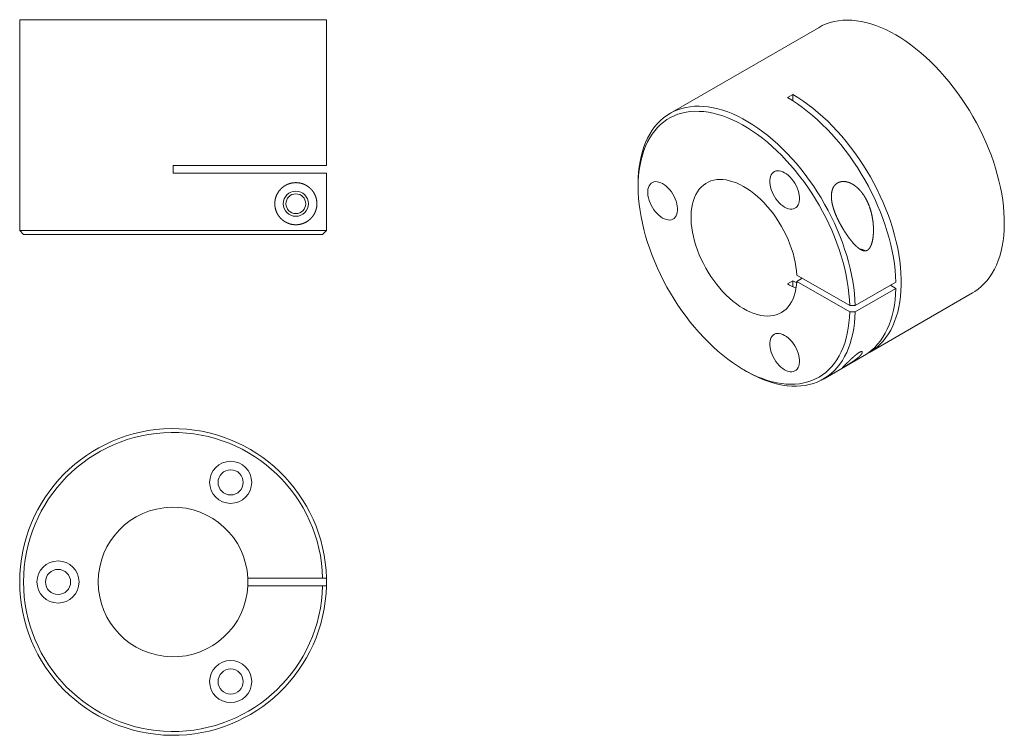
# Model space of a CAD drawing. Header units: inches. Extents: x 1.98 to 10, y 1.79 to 7.62.
import ezdxf

# ---------------------------------------------------------------- set-up
doc = ezdxf.new("R2010")
doc.units = ezdxf.units.IN
doc.header["$MEASUREMENT"] = 0

msp = doc.modelspace()

# ---------------------------------------------------------------- linework, layer by layer
at = {"color": 7, "linetype": 'Continuous', "lineweight": 15}
for p, q in [((1.9807, 7.6208), (1.9807, 5.9021)), ((3.2307, 7.6208), (1.9807, 7.6208)), ((4.4807, 7.6208), (3.2307, 7.6208)), ((4.4807, 6.4333), (4.4807, 7.6208)), ((8.4942, 7.5584), (7.2788, 6.8568)), ((8.2794, 7.0118), (8.2352, 6.9863)), ((8.2794, 7.0118), (8.2794, 6.9595)), ((3.2307, 6.4333), (4.4807, 6.4333)), ((3.2307, 6.4333), (3.2307, 6.3708)), ((4.4803, 6.3708), (3.2307, 6.3708)), ((4.4803, 5.9021), (4.4803, 6.3708)), ((7.0199, 6.2845), (7.0199, 6.259)), ((1.9807, 5.9021), (2.012, 5.8708)), ((1.9807, 5.9021), (4.4803, 5.9021)), ((2.012, 5.8708), (4.4491, 5.8708)), ((4.4803, 5.9021), (4.4491, 5.8708)), ((8.7432, 5.2897), (8.3125, 5.5384)), ((8.2794, 5.493), (8.2352, 5.4675)), ((8.2794, 5.493), (8.2794, 5.4446)), ((8.3567, 5.5128), (8.3125, 5.4873)), ((8.3125, 5.4873), (8.7432, 5.2387)), ((8.7874, 5.2897), (9.1188, 5.481)), ((9.1188, 5.43), (9.0746, 5.4555)), ((9.1188, 5.43), (8.7874, 5.2387)), ((8.9044, 4.9086), (9.7441, 5.3933)), ((8.7874, 5.2897), (8.7432, 5.2897)), ((8.7874, 5.2387), (8.7432, 5.2387)), ((8.5287, 4.6917), (8.8602, 4.8831)), ((7.8815, 4.7664), (7.9036, 4.7537)), ((4.4491, 3.0685), (3.8399, 3.0685)), ((4.4803, 3.0685), (4.4491, 3.0685)), ((3.8399, 3.006), (4.4491, 3.006)), ((4.4803, 3.006), (4.4491, 3.006))]:
    msp.add_line(p, q, dxfattribs=at)
at = {"color": 7, "linetype": 'Continuous', "lineweight": 15, "flags": 128}
for points in [[(9.1191, 7.4966), (9.078, 7.5192), (9.037, 7.5396), (8.9961, 7.5576), (8.9555, 7.5734), (8.9153, 7.5867), (8.8755, 7.5977), (8.8362, 7.6062), (8.7976, 7.6122), (8.7596, 7.6158), (8.7224, 7.617), (8.6861, 7.6157), (8.6507, 7.6119), (8.6164, 7.6056), (8.5831, 7.5969), (8.551, 7.5857), (8.5201, 7.5722), (8.4942, 7.5584)], [(9.7441, 5.3933), (9.762, 5.4043), (9.7896, 5.4237), (9.8156, 5.4454), (9.8402, 5.4693), (9.8632, 5.4954), (9.8846, 5.5236), (9.9043, 5.5539), (9.9224, 5.5862), (9.9386, 5.6204), (9.9532, 5.6565), (9.9659, 5.6943), (9.9768, 5.7339), (9.9858, 5.775), (9.9929, 5.8176), (9.9982, 5.8617), (10.0015, 5.9071), (10.0029, 5.9538), (10.0025, 6.0016), (10.0001, 6.0504), (9.9958, 6.1001), (9.9896, 6.1506), (9.9815, 6.2018), (9.9715, 6.2537), (9.9597, 6.306), (9.9461, 6.3587), (9.9307, 6.4116), (9.9136, 6.4647), (9.8947, 6.5178), (9.8741, 6.5708), (9.8519, 6.6236), (9.8281, 6.6761), (9.8028, 6.7281), (9.776, 6.7796), (9.7477, 6.8305), (9.7182, 6.8806), (9.6873, 6.9298), (9.6552, 6.978), (9.6219, 7.0251), (9.5875, 7.0711), (9.5521, 7.1157), (9.5158, 7.159), (9.4786, 7.2008), (9.4407, 7.241), (9.402, 7.2795), (9.3628, 7.3164), (9.323, 7.3514), (9.2827, 7.3845), (9.2421, 7.4156), (9.2013, 7.4447), (9.1602, 7.4717), (9.1191, 7.4966)], [(9.1188, 5.481), (9.1168, 5.5299), (9.1129, 5.5798), (9.107, 5.6305), (9.0993, 5.682), (9.0896, 5.734), (9.078, 5.7866), (9.0647, 5.8396), (9.0494, 5.8928), (9.0324, 5.9462), (9.0137, 5.9997), (8.9932, 6.053), (8.9711, 6.1062), (8.9474, 6.1591), (8.9221, 6.2115), (8.8953, 6.2634), (8.867, 6.3147), (8.8374, 6.3652), (8.8064, 6.4148), (8.7742, 6.4634), (8.7408, 6.511), (8.7063, 6.5573), (8.6708, 6.6023), (8.6343, 6.646), (8.5969, 6.6881), (8.5588, 6.7287), (8.5199, 6.7676), (8.4804, 6.8047), (8.4404, 6.84), (8.3999, 6.8734), (8.359, 6.9048), (8.3179, 6.9341), (8.2766, 6.9613), (8.2352, 6.9863)], [(8.2794, 7.0118), (8.3209, 6.9868), (8.3622, 6.9595), (8.4034, 6.9302), (8.4442, 6.8988), (8.4848, 6.8654), (8.5248, 6.83), (8.5644, 6.7928), (8.6033, 6.7539), (8.6415, 6.7133), (8.6789, 6.6711), (8.7154, 6.6274), (8.7509, 6.5823), (8.7855, 6.5359), (8.8189, 6.4883), (8.8511, 6.4396), (8.8821, 6.3899), (8.9117, 6.3393), (8.94, 6.288), (8.9668, 6.2361), (8.9921, 6.1835), (9.0158, 6.1306), (9.0379, 6.0774), (9.0583, 6.0239), (9.0771, 5.9704), (9.094, 5.917), (9.1092, 5.8637), (9.1226, 5.8107), (9.1341, 5.7581), (9.1437, 5.706), (9.1514, 5.6545), (9.1573, 5.6038), (9.1611, 5.5539), (9.1631, 5.5049), (9.1631, 5.4571), (9.1611, 5.4104), (9.1573, 5.365), (9.1514, 5.321), (9.1437, 5.2784), (9.1341, 5.2374), (9.1226, 5.1981), (9.1092, 5.1605), (9.094, 5.1248), (9.0771, 5.0909), (9.0583, 5.059), (9.0379, 5.0292), (9.0158, 5.0015), (8.9921, 4.9759), (8.9668, 4.9526), (8.94, 4.9316), (8.9117, 4.9129), (8.8821, 4.8966), (8.8819, 4.8965)], [(7.0199, 6.2845), (7.0209, 6.3314), (7.0237, 6.3771), (7.0285, 6.4215), (7.0352, 6.4645), (7.0437, 6.506), (7.0541, 6.546), (7.0663, 6.5842), (7.0804, 6.6207), (7.0962, 6.6554), (7.1138, 6.6882), (7.1331, 6.7189), (7.1541, 6.7477), (7.1766, 6.7743), (7.2008, 6.7988), (7.2265, 6.8211), (7.2536, 6.841), (7.2822, 6.8587), (7.312, 6.8741), (7.3432, 6.887), (7.3756, 6.8976), (7.4091, 6.9057), (7.4437, 6.9114), (7.4793, 6.9146), (7.5158, 6.9153), (7.5532, 6.9136), (7.5913, 6.9094), (7.6301, 6.9028), (7.6694, 6.8937), (7.7093, 6.8822), (7.7496, 6.8683), (7.7903, 6.852), (7.8311, 6.8334), (7.8722, 6.8125), (7.9133, 6.7894), (7.9544, 6.7641), (7.9954, 6.7366), (8.0361, 6.707), (8.0766, 6.6755), (8.1167, 6.6419), (8.1564, 6.6065), (8.1955, 6.5693), (8.234, 6.5304), (8.2718, 6.4899), (8.3087, 6.4477), (8.3448, 6.4042), (8.38, 6.3593), (8.4141, 6.3131), (8.4471, 6.2657), (8.4789, 6.2173), (8.5095, 6.1679), (8.5388, 6.1177), (8.5667, 6.0667), (8.5932, 6.0151), (8.6181, 5.963), (8.6416, 5.9104), (8.6634, 5.8576), (8.6836, 5.8046), (8.7021, 5.7515), (8.7189, 5.6985), (8.7339, 5.6456), (8.7471, 5.5931), (8.7585, 5.5409), (8.7681, 5.4892), (8.7757, 5.4381), (8.7815, 5.3878), (8.7854, 5.3383), (8.7874, 5.2897)], [(8.7432, 5.2387), (8.7412, 5.1929), (8.7373, 5.1484), (8.7314, 5.1053), (8.7237, 5.0636), (8.7141, 5.0235), (8.7027, 4.985), (8.6894, 4.9483), (8.6743, 4.9134), (8.6575, 4.8803), (8.6389, 4.8492), (8.6186, 4.8202), (8.5967, 4.7933), (8.5732, 4.7685), (8.5482, 4.7459), (8.5217, 4.7256), (8.4937, 4.7076), (8.4644, 4.6919), (8.4338, 4.6787), (8.4019, 4.6678), (8.3689, 4.6594), (8.3349, 4.6534), (8.2998, 4.65), (8.2637, 4.6489), (8.2268, 4.6504), (8.1892, 4.6543), (8.1509, 4.6608), (8.1119, 4.6696), (8.0725, 4.6809), (8.0326, 4.6946), (7.9924, 4.7107), (7.9519, 4.7291), (7.9113, 4.7498), (7.8706, 4.7728), (7.83, 4.798), (7.7894, 4.8253), (7.7491, 4.8547), (7.7091, 4.8862), (7.6694, 4.9196), (7.6302, 4.9548), (7.5916, 4.9919), (7.5536, 5.0307), (7.5164, 5.0711), (7.48, 5.113), (7.4444, 5.1564), (7.4099, 5.2011), (7.3764, 5.2471), (7.344, 5.2942), (7.3128, 5.3424), (7.2829, 5.3915), (7.2543, 5.4415), (7.2271, 5.4921), (7.2014, 5.5433), (7.1772, 5.5951), (7.1545, 5.6472), (7.1335, 5.6995), (7.1142, 5.752), (7.0965, 5.8045), (7.0806, 5.857), (7.0665, 5.9092), (7.0542, 5.961), (7.0438, 6.0125), (7.0352, 6.0634), (7.0285, 6.1136), (7.0237, 6.163), (7.0209, 6.2115), (7.0199, 6.259), (7.0209, 6.3054), (7.0237, 6.3506), (7.0285, 6.3945), (7.0352, 6.437), (7.0438, 6.478), (7.0542, 6.5173), (7.0665, 6.555), (7.0806, 6.5909), (7.0965, 6.625), (7.1142, 6.6572), (7.1335, 6.6873), (7.1545, 6.7154), (7.1772, 6.7414), (7.2014, 6.7651), (7.2271, 6.7867), (7.2543, 6.8059), (7.2829, 6.8229), (7.3128, 6.8374), (7.344, 6.8496), (7.3764, 6.8594), (7.4099, 6.8667), (7.4444, 6.8715), (7.48, 6.8738), (7.5164, 6.8737), (7.5536, 6.8711), (7.5916, 6.8661), (7.6302, 6.8585), (7.6694, 6.8486), (7.7091, 6.8362), (7.7491, 6.8214), (7.7894, 6.8042), (7.83, 6.7847), (7.8706, 6.763), (7.9113, 6.739), (7.9519, 6.7128), (7.9924, 6.6845), (8.0326, 6.6542), (8.0725, 6.6218), (8.1119, 6.5876), (8.1509, 6.5515), (8.1892, 6.5136), (8.2268, 6.4741), (8.2637, 6.433), (8.2998, 6.3904), (8.3349, 6.3464), (8.3689, 6.301), (8.4019, 6.2545), (8.4338, 6.2069), (8.4644, 6.1583), (8.4937, 6.1088), (8.5217, 6.0585), (8.5482, 6.0076), (8.5732, 5.9561), (8.5967, 5.9042), (8.6186, 5.852), (8.6389, 5.7995), (8.6575, 5.747), (8.6743, 5.6945), (8.6894, 5.6422), (8.7027, 5.5901), (8.7141, 5.5384), (8.7237, 5.4872), (8.7314, 5.4367), (8.7373, 5.3868), (8.7412, 5.3378), (8.7432, 5.2897)], [(8.2131, 6.0931), (8.2283, 6.0854), (8.2433, 6.0801), (8.2578, 6.0771), (8.2716, 6.0767), (8.2844, 6.0787), (8.2962, 6.0831), (8.3066, 6.0899), (8.3155, 6.099), (8.3229, 6.1102), (8.3285, 6.1233), (8.3323, 6.1381), (8.3342, 6.1545), (8.3342, 6.172), (8.3323, 6.1906), (8.3285, 6.2098), (8.3229, 6.2294), (8.3155, 6.249), (8.3066, 6.2684), (8.2962, 6.2873), (8.2844, 6.3053), (8.2716, 6.3221), (8.2578, 6.3376), (8.2433, 6.3513), (8.2283, 6.3633), (8.2131, 6.3732), (8.1979, 6.3808), (8.183, 6.3862), (8.1685, 6.3891), (8.1547, 6.3896), (8.1419, 6.3876), (8.1301, 6.3831), (8.1197, 6.3763), (8.1108, 6.3673), (8.1034, 6.3561), (8.0978, 6.343), (8.094, 6.3281), (8.0921, 6.3118), (8.0921, 6.2942), (8.094, 6.2756), (8.0978, 6.2564), (8.1034, 6.2368), (8.1108, 6.2172), (8.1197, 6.1978), (8.1301, 6.179), (8.1419, 6.161), (8.1547, 6.1441), (8.1685, 6.1287), (8.183, 6.1149), (8.1979, 6.103), (8.2131, 6.0931)], [(7.2188, 6.0042), (7.234, 5.9965), (7.2489, 5.9912), (7.2634, 5.9882), (7.2772, 5.9878), (7.2901, 5.9898), (7.3018, 5.9942), (7.3122, 6.001), (7.3212, 6.0101), (7.3285, 6.0212), (7.3341, 6.0344), (7.3379, 6.0492), (7.3398, 6.0655), (7.3398, 6.0831), (7.3379, 6.1017), (7.3341, 6.1209), (7.3285, 6.1405), (7.3212, 6.1601), (7.3122, 6.1795), (7.3018, 6.1984), (7.2901, 6.2164), (7.2772, 6.2332), (7.2634, 6.2486), (7.2489, 6.2624), (7.234, 6.2744), (7.2188, 6.2842), (7.2036, 6.2919), (7.1886, 6.2973), (7.1741, 6.3002), (7.1604, 6.3006), (7.1475, 6.2986), (7.1358, 6.2942), (7.1253, 6.2874), (7.1164, 6.2784), (7.109, 6.2672), (7.1034, 6.2541), (7.0997, 6.2392), (7.0977, 6.2229), (7.0977, 6.2053), (7.0997, 6.1867), (7.1034, 6.1675), (7.109, 6.1479), (7.1164, 6.1283), (7.1253, 6.1089), (7.1358, 6.09), (7.1475, 6.0721), (7.1604, 6.0552), (7.1741, 6.0398), (7.1886, 6.026), (7.2036, 6.014), (7.2188, 6.0042)], [(8.3125, 5.5384), (8.31, 5.5727), (8.3057, 5.6079), (8.2995, 5.6438), (8.2915, 5.6802), (8.2817, 5.717), (8.2701, 5.754), (8.2568, 5.791), (8.2418, 5.8278), (8.2252, 5.8644), (8.2071, 5.9005), (8.1876, 5.936), (8.1668, 5.9707), (8.1446, 6.0046), (8.1213, 6.0373), (8.097, 6.0688), (8.0717, 6.099), (8.0456, 6.1276), (8.0187, 6.1547), (7.9912, 6.18), (7.9633, 6.2035), (7.935, 6.225), (7.9065, 6.2445), (7.8778, 6.2618), (7.8492, 6.277), (7.8207, 6.2898), (7.7924, 6.3003), (7.7646, 6.3085), (7.7373, 6.3142), (7.7106, 6.3175), (7.6847, 6.3183), (7.6597, 6.3167), (7.6356, 6.3127), (7.6126, 6.3061), (7.5908, 6.2972), (7.5703, 6.286), (7.5512, 6.2724), (7.5335, 6.2565), (7.5174, 6.2385), (7.5028, 6.2183), (7.49, 6.1962), (7.4788, 6.1721), (7.4695, 6.1462), (7.462, 6.1186), (7.4563, 6.0895), (7.4525, 6.0589), (7.4506, 6.0269), (7.4506, 5.9938), (7.4525, 5.9597), (7.4563, 5.9247), (7.462, 5.889), (7.4695, 5.8527), (7.4788, 5.816), (7.49, 5.7791), (7.5028, 5.7421), (7.5174, 5.7052), (7.5335, 5.6685), (7.5512, 5.6323), (7.5703, 5.5966), (7.5908, 5.5616), (7.6126, 5.5275), (7.6356, 5.4945), (7.6597, 5.4626), (7.6847, 5.4321), (7.7106, 5.403), (7.7373, 5.3755), (7.7646, 5.3497), (7.7924, 5.3257), (7.8207, 5.3037), (7.8492, 5.2836), (7.8778, 5.2657), (7.9065, 5.25), (7.935, 5.2365), (7.9633, 5.2253), (7.9912, 5.2165), (8.0187, 5.2101), (8.0456, 5.2062), (8.0717, 5.2047), (8.097, 5.2056), (8.1213, 5.209), (8.1446, 5.2149), (8.1668, 5.2231), (8.1876, 5.2338), (8.2071, 5.2468), (8.2252, 5.262), (8.2418, 5.2795), (8.2568, 5.299), (8.2701, 5.3206), (8.2817, 5.3442), (8.2915, 5.3696), (8.2995, 5.3968), (8.3057, 5.4255), (8.31, 5.4557), (8.3125, 5.4873)], [(8.3118, 5.4758), (8.3082, 5.4775), (8.2794, 5.493)], [(8.8602, 4.8831), (8.867, 4.8871), (8.8953, 4.9057), (8.9221, 4.9267), (8.9474, 4.9499), (8.9711, 4.9754), (8.9932, 5.003), (9.0137, 5.0328), (9.0324, 5.0646), (9.0494, 5.0984), (9.0647, 5.134), (9.078, 5.1715), (9.0896, 5.2108), (9.0993, 5.2517), (9.107, 5.2942), (9.1129, 5.3381), (9.1168, 5.3834), (9.1188, 5.43)], [(8.7874, 5.2387), (8.7854, 5.1924), (8.7815, 5.1474), (8.7757, 5.1037), (8.7681, 5.0615), (8.7585, 5.0208), (8.7471, 4.9818), (8.7339, 4.9445), (8.7189, 4.909), (8.7021, 4.8753), (8.6836, 4.8436), (8.6634, 4.8139), (8.6416, 4.7863), (8.6181, 4.7608), (8.5932, 4.7375), (8.5667, 4.7165), (8.5388, 4.6977), (8.5095, 4.6813), (8.4789, 4.6672), (8.4471, 4.6555), (8.4141, 4.6463), (8.38, 4.6395), (8.3448, 4.6351), (8.3087, 4.6332), (8.2718, 4.6338), (8.234, 4.6369), (8.1955, 4.6424), (8.1564, 4.6503), (8.1167, 4.6607), (8.0766, 4.6735), (8.0361, 4.6887), (7.9954, 4.7062), (7.9544, 4.7261), (7.9133, 4.7482), (7.9036, 4.7537)], [(8.2131, 4.7672), (8.2283, 4.7595), (8.2433, 4.7542), (8.2578, 4.7512), (8.2716, 4.7508), (8.2844, 4.7528), (8.2962, 4.7572), (8.3066, 4.764), (8.3155, 4.7731), (8.3229, 4.7843), (8.3285, 4.7974), (8.3323, 4.8122), (8.3342, 4.8286), (8.3342, 4.8461), (8.3323, 4.8647), (8.3285, 4.8839), (8.3229, 4.9035), (8.3155, 4.9231), (8.3066, 4.9425), (8.2962, 4.9614), (8.2844, 4.9794), (8.2716, 4.9962), (8.2578, 5.0117), (8.2433, 5.0255), (8.2283, 5.0374), (8.2131, 5.0473), (8.1979, 5.0549), (8.183, 5.0603), (8.1685, 5.0632), (8.1547, 5.0637), (8.1419, 5.0617), (8.1301, 5.0572), (8.1197, 5.0504), (8.1108, 5.0414), (8.1034, 5.0302), (8.0978, 5.0171), (8.094, 5.0022), (8.0921, 4.9859), (8.0921, 4.9683), (8.094, 4.9497), (8.0978, 4.9305), (8.1034, 4.9109), (8.1108, 4.8913), (8.1197, 4.8719), (8.1301, 4.8531), (8.1419, 4.8351), (8.1547, 4.8182), (8.1685, 4.8028), (8.183, 4.789), (8.1979, 4.7771), (8.2131, 4.7672)]]:
    msp.add_lwpolyline(points, dxfattribs=at)
at = {"color": 7, "linetype": 'Continuous', "lineweight": 15}
for centre, radius in [((4.2307, 6.1208), 0.1025), ((4.2307, 6.1208), 0.0805), ((3.6995, 3.8492), 0.1715), ((3.6995, 3.8492), 0.1025), ((2.2932, 3.0373), 0.1715), ((2.2932, 3.0373), 0.1025), ((3.6995, 2.2254), 0.1715), ((3.6995, 2.2254), 0.1025)]:
    msp.add_circle(centre, radius, dxfattribs=at)
for centre, radius, start, end in [((8.7775, 5.5259), 0.2314, 65.85012, 78.62944), ((8.4866, 5.8987), 0.4991, 239.75812, 248.90795), ((3.2307, 3.0373), 1.25, 1.43254, 358.56746), ((3.2307, 3.0373), 1.2188, 1.46928, 358.53072), ((3.2307, 3.0373), 0.61, 2.93652, 357.06348), ((3.2307, 3.0373), 0.61, 357.06348, 2.93652), ((3.2307, 3.0373), 1.25, 358.56577, 1.43447)]:
    msp.add_arc(centre, radius, start, end, dxfattribs=at)
for points, knots in [([(4.4022, 6.1249), (4.4022, 6.1127), (4.4017, 6.1049), (4.3996, 6.0898), (4.3981, 6.083), (4.3947, 6.0701), (4.3927, 6.0642), (4.3884, 6.0532), (4.3861, 6.0481), (4.3788, 6.0336), (4.3733, 6.0251), (4.3618, 6.0098), (4.3557, 6.003), (4.3362, 5.9844), (4.3216, 5.9744), (4.2905, 5.9591), (4.2737, 5.9538), (4.2467, 5.9498), (4.2373, 5.9492), (4.2181, 5.9495), (4.2083, 5.9505), (4.1884, 5.9543), (4.1783, 5.9571), (4.1578, 5.9652), (4.1476, 5.9703), (4.1327, 5.98), (4.1278, 5.9835), (4.1181, 5.9914), (4.1132, 5.9957), (4.0994, 6.0097), (4.0909, 6.0204), (4.0761, 6.0453), (4.07, 6.059), (4.0636, 6.0815), (4.062, 6.0893), (4.0598, 6.1049), (4.0592, 6.1128), (4.0592, 6.1371), (4.0615, 6.1527), (4.0701, 6.1828), (4.0762, 6.1965), (4.091, 6.2213), (4.0995, 6.232), (4.1134, 6.246), (4.1182, 6.2503), (4.1279, 6.2582), (4.1328, 6.2617), (4.1477, 6.2714), (4.1579, 6.2765), (4.1784, 6.2845), (4.1885, 6.2873), (4.2083, 6.2911), (4.2181, 6.2921), (4.2372, 6.2925), (4.2466, 6.2918), (4.2737, 6.2878), (4.2905, 6.2825), (4.3139, 6.2711), (4.3213, 6.2667), (4.3357, 6.2567), (4.3426, 6.2511), (4.3557, 6.2386), (4.3619, 6.2317), (4.3735, 6.2164), (4.3788, 6.208), (4.3886, 6.1888), (4.393, 6.1779), (4.3981, 6.1586), (4.3996, 6.1517), (4.4011, 6.1406), (4.4015, 6.1367), (4.4021, 6.1288), (4.4022, 6.1249), (4.4022, 6.1127)], [-0.007813, -0.007813, 0, 0, 0.015625, 0.015625, 0.03125, 0.03125, 0.046875, 0.046875, 0.0625, 0.0625, 0.09375, 0.09375, 0.125, 0.125, 0.1875, 0.1875, 0.25, 0.25, 0.28125, 0.28125, 0.3125, 0.3125, 0.34375, 0.34375, 0.375, 0.375, 0.390625, 0.390625, 0.40625, 0.40625, 0.4375, 0.4375, 0.46875, 0.46875, 0.484375, 0.484375, 0.5, 0.5, 0.53125, 0.53125, 0.5625, 0.5625, 0.59375, 0.59375, 0.609375, 0.609375, 0.625, 0.625, 0.65625, 0.65625, 0.6875, 0.6875, 0.71875, 0.71875, 0.75, 0.75, 0.8125, 0.8125, 0.84375, 0.84375, 0.875, 0.875, 0.90625, 0.90625, 0.9375, 0.9375, 0.96875, 0.96875, 0.984375, 0.984375, 0.992187, 0.992187, 1, 1, 1.015625, 1.015625]), ([(8.8897, 5.743), (8.8811, 5.7381), (8.8752, 5.7364), (8.8631, 5.7356), (8.8572, 5.7365), (8.8457, 5.7399), (8.8401, 5.7424), (8.8292, 5.7483), (8.824, 5.7518), (8.8086, 5.7632), (8.7987, 5.7721), (8.7798, 5.7912), (8.7706, 5.8014), (8.7437, 5.8337), (8.7263, 5.8574), (8.6935, 5.9069), (8.6779, 5.9328), (8.6559, 5.9738), (8.6489, 5.9879), (8.6355, 6.0167), (8.6293, 6.0312), (8.6179, 6.0608), (8.6128, 6.0757), (8.604, 6.1063), (8.6004, 6.1217), (8.5967, 6.1446), (8.5957, 6.1522), (8.5944, 6.1675), (8.594, 6.1751), (8.5942, 6.1976), (8.5957, 6.2121), (8.6028, 6.2396), (8.6082, 6.2522), (8.6196, 6.2687), (8.6239, 6.2737), (8.6334, 6.2825), (8.6387, 6.2864), (8.6558, 6.2963), (8.6684, 6.3001), (8.6958, 6.3026), (8.7098, 6.3012), (8.7379, 6.294), (8.7514, 6.2882), (8.7711, 6.2772), (8.7776, 6.273), (8.79, 6.2642), (8.796, 6.2595), (8.8133, 6.2444), (8.8241, 6.2333), (8.8443, 6.2093), (8.8534, 6.1966), (8.8702, 6.1702), (8.8777, 6.1565), (8.8915, 6.1283), (8.8977, 6.1136), (8.9141, 6.0691), (8.9222, 6.0388), (8.9306, 5.9924), (8.9328, 5.9768), (8.9359, 5.9453), (8.9368, 5.9294), (8.9372, 5.8976), (8.9367, 5.8816), (8.9341, 5.8499), (8.9319, 5.8343), (8.9252, 5.8035), (8.9207, 5.7881), (8.9107, 5.7673), (8.9068, 5.7608), (8.9, 5.7523), (8.8976, 5.7496), (8.8924, 5.745), (8.8897, 5.743), (8.8811, 5.7381)], [-0.007813, -0.007813, 0, 0, 0.015625, 0.015625, 0.03125, 0.03125, 0.046875, 0.046875, 0.0625, 0.0625, 0.09375, 0.09375, 0.125, 0.125, 0.1875, 0.1875, 0.25, 0.25, 0.28125, 0.28125, 0.3125, 0.3125, 0.34375, 0.34375, 0.375, 0.375, 0.390625, 0.390625, 0.40625, 0.40625, 0.4375, 0.4375, 0.46875, 0.46875, 0.484375, 0.484375, 0.5, 0.5, 0.53125, 0.53125, 0.5625, 0.5625, 0.59375, 0.59375, 0.609375, 0.609375, 0.625, 0.625, 0.65625, 0.65625, 0.6875, 0.6875, 0.71875, 0.71875, 0.75, 0.75, 0.8125, 0.8125, 0.84375, 0.84375, 0.875, 0.875, 0.90625, 0.90625, 0.9375, 0.9375, 0.96875, 0.96875, 0.984375, 0.984375, 0.992187, 0.992187, 1, 1, 1.015625, 1.015625]), ([(8.8199, 4.9078), (8.8251, 4.9108), (8.8274, 4.912), (8.8317, 4.9139), (8.8336, 4.9146), (8.8386, 4.916), (8.841, 4.9161), (8.8442, 4.9151), (8.8452, 4.9141), (8.8462, 4.9114), (8.8462, 4.9098), (8.845, 4.9043), (8.8428, 4.8998), (8.8359, 4.89), (8.8314, 4.8847), (8.8201, 4.8733), (8.8133, 4.8672), (8.8014, 4.8576), (8.7972, 4.8543), (8.788, 4.8475), (8.7831, 4.8439), (8.7728, 4.8368), (8.7674, 4.8331), (8.7559, 4.8256), (8.75, 4.8218), (8.7378, 4.8142), (8.7315, 4.8104), (8.7195, 4.8031), (8.7137, 4.7997), (8.7034, 4.7938), (8.6991, 4.7913), (8.6922, 4.7876), (8.6897, 4.7864), (8.6863, 4.785), (8.6854, 4.7849), (8.6849, 4.7855), (8.6852, 4.7862), (8.6869, 4.7884), (8.6881, 4.7898), (8.6914, 4.7932), (8.6934, 4.7952), (8.7002, 4.8019), (8.7057, 4.8073), (8.7185, 4.8196), (8.7257, 4.8264), (8.7374, 4.8376), (8.7414, 4.8414), (8.7499, 4.8494), (8.7544, 4.8536), (8.7636, 4.8622), (8.7684, 4.8665), (8.7784, 4.8756), (8.7837, 4.8801), (8.7945, 4.8892), (8.8002, 4.8939), (8.8087, 4.9003), (8.8117, 4.9024), (8.8172, 4.9061), (8.8199, 4.9078), (8.8251, 4.9108)], [-0.015625, -0.015625, 0, 0, 0.015625, 0.015625, 0.03125, 0.03125, 0.0625, 0.0625, 0.09375, 0.09375, 0.125, 0.125, 0.1875, 0.1875, 0.25, 0.25, 0.3125, 0.3125, 0.34375, 0.34375, 0.375, 0.375, 0.40625, 0.40625, 0.4375, 0.4375, 0.46875, 0.46875, 0.5, 0.5, 0.53125, 0.53125, 0.5625, 0.5625, 0.59375, 0.59375, 0.625, 0.625, 0.65625, 0.65625, 0.6875, 0.6875, 0.75, 0.75, 0.8125, 0.8125, 0.84375, 0.84375, 0.875, 0.875, 0.90625, 0.90625, 0.9375, 0.9375, 0.96875, 0.96875, 0.984375, 0.984375, 1, 1, 1.015625, 1.015625])]:
    msp.add_open_spline(points, degree=3, knots=knots, dxfattribs=at)

doc.saveas('drawing.dxf')
